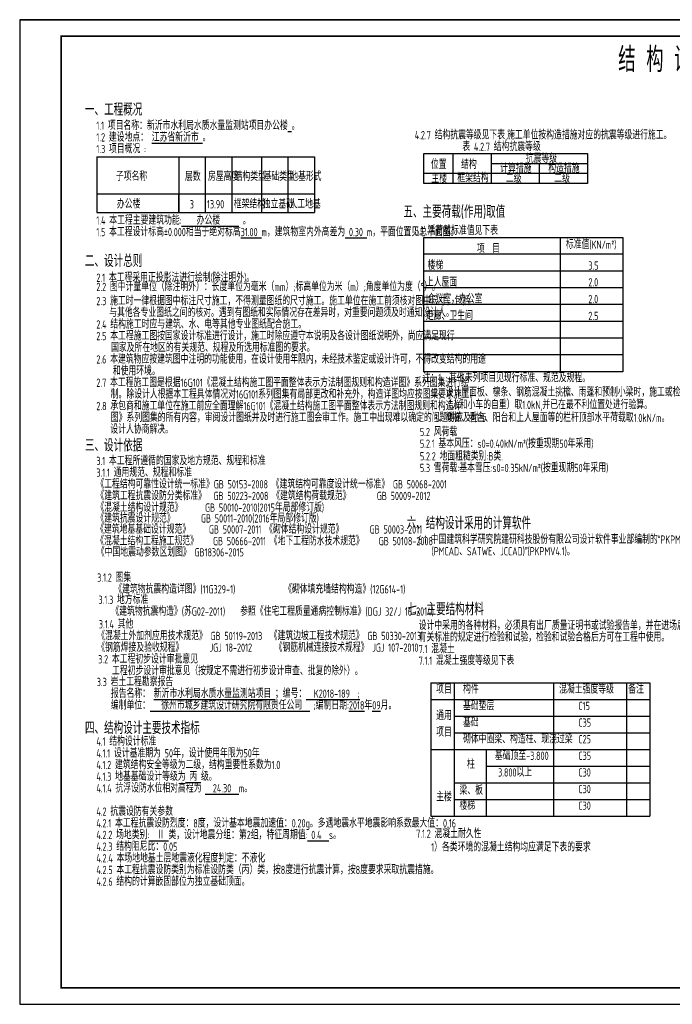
# Model space of a CAD drawing. Extents: x -302077 to 107904, y -9283 to 295706.
# Tile 86 of 256: x -251108 to -211714, y 113511 to 172911. Entities that reach past the tile are written whole.
import ezdxf
from ezdxf.enums import TextEntityAlignment as Align

# ---------------------------------------------------------------- set-up
doc = ezdxf.new("R2010")
doc.units = 0
doc.header["$LTSCALE"] = 500
doc.header["$MEASUREMENT"] = 0
doc.layers.get('0').update_dxf_attribs({"linetype": 'CONTINUOUS'})
for name, color, linetype in [('PUB_TEXT', 7, 'CONTINUOUS'), ('PUB_TITLE', 4, 'CONTINUOUS'), ('TEXT', 7, 'CONTINUOUS')]:
    doc.layers.add(name, color=color, linetype=linetype)
doc.styles.add('TSSD_Norm', font='tssdeng.shx', dxfattribs={"bigfont": 'hztxt.shx'})

# ---------------------------------------------------------------- blocks, each defined once
blk = doc.blocks.new('wrtgtg')
at = {"layer": 'PUB_TITLE'}
blk.add_line((-75296, 53559), (8804, 53559), dxfattribs=at)
blk.add_lwpolyline([(-75296, -5841), (8804, -5841), (8804, 53559), (-75296, 53559)], close=True, dxfattribs=at)
at = {"layer": 'PUB_TITLE', "const_width": 100}
blk.add_lwpolyline([(-72796, -4841), (7804, -4841), (7804, 52559), (-72796, 52559)], close=True, dxfattribs=at)

msp = doc.modelspace()

# ---------------------------------------------------------------- linework, layer by layer
for p, q in [((-246445.321, 164636.205), (-246445.321, 161276.341)), ((-246445.321, 164636.205), (-233317.771, 164636.205)), ((-241509.828, 164636.205), (-241509.828, 161276.341)), ((-239909.828, 164636.205), (-239909.828, 161276.341)), ((-239909.828, 164636.205), (-239909.828, 161276.341)), ((-238309.828, 164636.205), (-238309.828, 161276.341)), ((-236517.771, 164636.205), (-236517.771, 161276.341)), ((-234917.771, 164636.205), (-234917.771, 161276.341)), ((-233317.771, 164636.205), (-233317.771, 161276.341)), ((-233317.771, 164636.205), (-233317.771, 161276.341)), ((-246445.321, 162396.296), (-233317.771, 162396.296)), ((-241509.828, 162396.296), (-239909.828, 162396.296)), ((-239909.828, 162396.296), (-239909.828, 161276.341)), ((-239909.828, 162396.296), (-239909.828, 161276.341))]:
    msp.add_line(p, q)
at = {"layer": 'PUB_TEXT'}
for p, q in [((-226709.41, 164833.651), (-216827.964, 164833.651)), ((-226709.41, 163033.651), (-226709.41, 164833.651)), ((-224967.01, 164833.651), (-224967.01, 163033.651)), ((-222646.534, 164833.651), (-222646.534, 163033.651)), ((-222646.534, 164833.651), (-222646.534, 163033.651)), ((-216827.964, 164833.651), (-216827.964, 163033.651)), ((-222646.534, 164233.651), (-216827.964, 164233.651)), ((-219745.936, 164233.651), (-219745.936, 163033.651)), ((-216827.964, 163633.651), (-226709.41, 163633.651)), ((-216827.964, 163033.651), (-226709.41, 163033.651)), ((-216827.964, 163033.651), (-222646.534, 163033.651))]:
    msp.add_line(p, q, dxfattribs=at)
at = {"layer": 'TEXT'}
for p, q in [((-241509.828, 161276.341), (-241509.828, 162396.296)), ((-241509.828, 161276.341), (-241509.828, 162396.296)), ((-246445.321, 161276.341), (-233317.771, 161276.341)), ((-246445.321, 161276.341), (-233317.771, 161276.341)), ((-226719.412, 159775.007), (-214707.116, 159775.007)), ((-226719.412, 151675.007), (-226719.412, 159775.007)), ((-218486.774, 159775.007), (-218486.774, 151675.007)), ((-214707.116, 159775.007), (-214707.116, 151675.007)), ((-214707.116, 158762.507), (-226719.412, 158762.507)), ((-214707.116, 157750.007), (-226719.412, 157750.007)), ((-214707.116, 156737.507), (-226719.412, 156737.507)), ((-214707.116, 155725.007), (-226719.412, 155725.007)), ((-214707.116, 154712.507), (-226719.412, 154712.507)), ((-214707.116, 154712.507), (-226719.412, 154712.507)), ((-214707.116, 153700.007), (-226719.412, 153700.007)), ((-214707.116, 153700.007), (-226719.412, 153700.007)), ((-214707.116, 152687.507), (-226719.412, 152687.507)), ((-214707.116, 152687.507), (-223544.954, 152687.507)), ((-214707.116, 151675.007), (-226719.412, 151675.007)), ((-214726.623, 151675.007), (-223564.462, 151675.007))]:
    msp.add_line(p, q, dxfattribs=at)
for points in [[(-226282.777, 132896.348), (-226282.777, 124871.374)], [(-226282.777, 132896.348), (-213067.639, 132896.348)], [(-224877.139, 132896.348), (-224877.139, 124871.374)], [(-218891.372, 132896.348), (-218891.372, 124871.374)], [(-214480.61, 132896.348), (-214480.61, 124871.374)], [(-213067.639, 132896.348), (-213067.639, 124871.374)], [(-226282.777, 131893.226), (-213067.639, 131893.226)], [(-224877.139, 130890.104), (-213067.639, 130890.104)], [(-224877.139, 129886.983), (-213067.639, 129886.983)], [(-224877.139, 129886.983), (-213067.639, 129886.983)], [(-226282.777, 128883.861), (-213067.639, 128883.861)], [(-222956.369, 128883.861), (-222956.369, 124871.374)], [(-222956.369, 127880.739), (-213067.639, 127880.739)], [(-224877.139, 126877.617), (-213067.639, 126877.617)], [(-222956.369, 126877.617), (-213067.639, 126877.617)], [(-222956.369, 126877.617), (-213067.639, 126877.617)], [(-222956.369, 126877.617), (-213067.639, 126877.617)], [(-224877.139, 125874.496), (-213067.639, 125874.496)], [(-222956.369, 125874.496), (-213067.639, 125874.496)], [(-226282.777, 124871.374), (-213067.639, 124871.374)]]:
    msp.add_lwpolyline(points, dxfattribs=at)

# ---------------------------------------------------------------- block references
msp.add_blockref('wrtgtg', (-175812.208, 119352.674))

# ---------------------------------------------------------------- texts
at = {"layer": 'TEXT', "style": 'TSSD_Norm', "width": 0.7}
for s, height, p in [('结 构 设 计 总 说 明 一', 1500, (-214980.415, 169750.15)), ('1.1 项目名称：新沂市水利局水质水量监测站项目办公楼%%U %%U。', 500, (-246478.548, 166266.648)), ('1.2 建设地点： %%U江苏省新沂市 %%U。', 500, (-246478.548, 165562.802)), ('4.2.7 结构抗震等级见下表,施工单位按构造措施对应的抗震等级进行施工。', 500, (-227261.474, 165697.523)), ('1.3 项目概况 :', 500, (-246478.548, 164858.956)), ('表 4.2.7 结构抗震等级', 500, (-224387.774, 164993.677)), ('抗震等级', 500, (-220558.315, 164281.651)), ('位置', 500, (-226287.01, 163916.851)), ('结构', 500, (-224463.01, 163916.851)), ('计算措施', 500, (-222103.228, 163681.651)), ('构造措施', 500, (-219202.63, 163681.651)), ('子项名称', 500, (-245299.213, 163201.639)), ('层数', 500, (-241132.213, 163187.639)), ('房屋高度', 500, (-239739.988, 163194.324)), ('结构类型', 500, (-238134.784, 163194.324)), ('基础类型', 500, (-236385.315, 163194.324)), ('地基形式', 500, (-234777.402, 163194.324)), ('主楼', 500, (-226257.05, 163070.872)), ('框架结构', 500, (-224690.375, 163108.851)), ('二级', 500, (-221756.477, 163081.651)), ('二级', 500, (-218838.505, 163081.651)), ('3', 500, (-240838.882, 161528.441)), ('13.90', 500, (-239802.486, 161528.441)), ('框架结构', 500, (-238186.213, 161528.441)), ('独立基础', 500, (-236441.042, 161528.441)), ('人工地基', 500, (-234821.518, 161528.441)), ('1.4 本工程主要建筑功能:%%U    办公楼     %%U 。', 500, (-246478.548, 160552.739)), ('5.1 活荷载标准值见下表', 500, (-227257.468, 159932.773)), ('项  目', 500, (-223510.529, 158843.507)), ('楼梯', 500, (-226485.254, 157831.007)), ('3.5', 500, (-216781.569, 157831.007)), ('2.1 本工程采用正投影法进行绘制(除注明外)。', 500, (-246478.548, 157095.288)), ('上人屋面', 500, (-226588.407, 156818.507)), ('2.0', 500, (-216781.569, 156818.507)), ('2.3 施工时一律根据图中标注尺寸施工，不得测量图纸的尺寸施工。施工单位在施工前须核对图中尺寸，包括', 500, (-246478.548, 155687.596)), ('会议室，办公室', 500, (-226485.254, 155806.007)), ('2.0', 500, (-216781.569, 155806.007)), ('与其他各专业图纸之间的核对。遇到有图纸和实际情况存在差异时，对重要问题须及时通知设计人。', 500, (-245700.698, 154983.749)), ('走廊、卫生间', 500, (-226588.407, 154793.507)), ('2.5', 500, (-216781.569, 154793.507)), ('2.4 结构施工时应与建筑、水、电等其他专业图纸配合施工。', 500, (-246478.548, 154279.903)), ('2.5 本工程施工图按国家设计标准进行设计，施工时除应遵守本说明及各设计图纸说明外，尚应满足现行', 500, (-246478.548, 153576.057)), ('国家及所在地区的有关规范、规程及所选用标准图的要求。', 500, (-245593.968, 152872.211)), ('2.6 本建筑物应按建筑图中注明的功能使用，在设计使用年限内，未经技术鉴定或设计许可，不得改变结构的用途', 500, (-246478.548, 152168.365)), ('和使用环境。', 500, (-245487.239, 151464.519)), ('注：1、其他未列项目见现行标准、规范及规程。', 500, (-226780.721, 151048.681)), ('2.7 本工程施工图是根据16G101《混凝土结构施工图平面整体表示方法制图规则和构造详图》系列图集进行绘', 500, (-246478.548, 150760.673)), ('制。除设计人根据本工程具体情况对16G101系列图集有局部更改和补充外，构造详图均应按图集要求施工。', 500, (-245612.817, 150056.826)), ('2、设计屋面板、檩条、钢筋混凝土挑檐、雨蓬和预制小梁时，施工或检修集中荷载', 500, (-226111.272, 150182.305)), ('2.8 承包商和施工单位在施工前应全面理解16G101《混凝土结构施工图平面整体表示方法制图规则和构造详', 500, (-246478.548, 149352.98)), ('（人和小车的自重）取1.0kN,并已在最不利位置处进行验算。', 500, (-225493.323, 149424.079)), ('图》系列图集的所有内容，审阅设计图纸并及时进行施工图会审工作。施工中出现难以确定的问题时应及时与', 500, (-245606.078, 148649.134)), ('3、楼梯、看台、阳台和上人屋面等的栏杆顶部水平荷载取1.0kN/m。', 500, (-226111.272, 148640.053)), ('设计人协商解决。', 500, (-245636.126, 147945.288)), ('5.2 风荷载', 500, (-226950.131, 147788.5)), ('5.2.1 基本风压：s\x8e0\x8f=0.40kN/m\x8c2\x8d(按重现期50年采用)', 500, (-226950.131, 147084.654)), ('5.2.2 地面粗糙类别:B类.', 500, (-226950.131, 146322.386)), ('3.1 本工程所遵循的国家及地方规范、规程和标准', 500, (-246478.548, 146041.442)), ('5.3 雪荷载:基本雪压:s\x8e0\x8f=0.35kN/m\x8c2\x8d(按重现期50年采用)', 500, (-226950.131, 145618.54)), ('3.1.1 通用规范、规程和标准', 500, (-246478.548, 145337.596)), ('《工程结构可靠性设计统一标准》GB 50153-2008 《建筑结构可靠度设计统一标准》 GB 50068-2001', 500, (-246478.548, 144633.749)), ('《建筑工程抗震设防分类标准》  GB 50223-2008 《建筑结构荷载规范》       GB 50009-2012', 500, (-246478.548, 143929.903)), ('《混凝土结构设计规范》      GB 50010-2010(2015年局部修订版)', 500, (-246478.548, 143226.057)), ('《建筑抗震设计规范》       GB 50011-2010(2016年局部修订版)', 500, (-246478.548, 142573.781)), ('《建筑地基基础设计规范》     GB 50007-2011 《砌体结构设计规范》       GB 50003-2011', 500, (-246489.298, 141908.445)), ('《混凝土结构工程施工规范》    GB 50666-2011 《地下工程防水技术规范》    GB 50108-2008', 500, (-246489.298, 141204.599)), ('6.1 中国建筑科学研究院建研科技股份有限公司设计软件事业部编制的“PKPM软件', 500, (-227063.617, 141296.98)), ('《中国地震动参数区划图》 GB18306-2015', 500, (-246453.813, 140528.702)), ('(PMCAD、SATWE、JCCAD)”(PKPMV4.1)。', 500, (-226243.461, 140593.133)), ('3.1.2 图集', 500, (-246429.057, 139002.98)), ('《建筑物抗震构造详图》(11G329-1)             《砌体填充墙结构构造》(12G614-1)', 500, (-245397.062, 138299.134)), ('3.1.3 地方标准', 500, (-246351.643, 137661.767)), ('《建筑物抗震构造》(苏G02-2011)    参照《住宅工程质量通病控制标准》(DGJ 32/J 16-2014)', 500, (-245573.829, 136957.921)), ('3.1.4 其他', 500, (-246329.846, 136187.596)), ('设计中采用的各种材料，必须具有出厂质量证明书或试验报告单，并在进场后按现行国家', 500, (-227023.361, 136103.295)), ('《混凝土外加剂应用技术规范》 GB 50119-2013  《建筑边坡工程技术规范》 GB 50330-2013', 500, (-246429.057, 135483.749)), ('有关标准的规定进行检验和试验，检验和试验合格后方可在工程中使用。', 500, (-227023.361, 135399.449)), ('《钢筋焊接及验收规程》       JGJ 18-2012      《钢筋机械连接技术规程》 JGJ 107-2010', 500, (-246429.057, 134779.903)), ('7.1 混凝土', 500, (-227023.361, 134695.603)), ('3.2 本工程初步设计审批意见', 500, (-246369.38, 134076.057)), ('7.1.1 混凝土强度等级见下表', 500, (-227023.361, 133991.757)), ('工程初步设计审批意见（按规定不需进行初步设计审查、批复的除外）。', 500, (-245532.299, 133372.211)), ('3.3 岩土工程勘察报告', 500, (-246454.834, 132706.716)), ('报告名称： %%U新沂市水利局水质水量监测站项目 %%U；编号：%%U  K2018-189  ;', 500, (-245602.78, 132002.87)), ('编制单位：%%U   徐州市城乡建筑设计研究院有限责任公司  %%U ;编制日期:%%U2018%%U年%%U09%%U月。', 500, (-245602.78, 131299.024)), ('4.1 结构设计标准', 500, (-246478.548, 129114.536)), ('4.1.1 设计基准期为 50年，设计使用年限为50年', 500, (-246478.548, 128406.52)), ('4.1.2 建筑结构安全等级为二级，结构重要性系数为1.0', 500, (-246478.548, 127702.674)), ('4.1.3 地基基础设计等级为%%U 丙 %%U级。', 500, (-246478.548, 126998.827)), ('4.2 抗震设防有关参数', 500, (-246478.548, 124887.289)), ('4.2.1 本工程抗震设防烈度：8度，设计基本地震加速值：0.20g。多遇地震水平地震影响系数最大值：0.16', 500, (-246478.548, 124183.443)), ('4.2.2 场地类别:%%U  Ⅱ %%U类，设计地震分组：第2组，特征周期值:%%U 0.4  %%Us。', 500, (-246478.548, 123479.597)), ('4.2.3 结构阻尼比：0.05', 500, (-246478.548, 122775.75)), ('4.2.4 本场地地基土层地震液化程度判定：不液化', 500, (-246478.548, 122071.904)), ('4.2.5 本工程抗震设防类别为标准设防类（丙）类，按8度进行抗震计算，按8度要求采取抗震措施。', 500, (-246478.548, 121368.058)), ('4.2.6 结构的计算嵌固部位为独立基础顶面。', 500, (-246478.548, 120664.212))]:
    msp.add_text(s, height=height, dxfattribs=at).set_placement(p)
at = {"layer": 'TEXT', "color": 3, "style": 'TSSD_Norm', "width": 0.7}
for s, p in [('一、工程概况', (-247169.152, 167120.677)), ('五、主要荷载(作用)取值', (-227944.143, 160953.079)), ('二、设计总则', (-247169.152, 157989.354)), ('三、设计依据', (-247169.152, 146860.689)), ('六、结构设计采用的计算软件', (-227750.291, 142167.462)), ('七、主要结构材料', (-227710.036, 136977.297)), ('四、结构设计主要技术指标', (-247169.152, 129814.212))]:
    msp.add_text(s, height=750, dxfattribs=at).set_placement(p)
at = {"layer": 'TEXT', "color": 1, "style": 'TSSD_Norm', "width": 0.7}
for s, p in [('办公楼', (-245240.333, 161528.441)), ('1.5 本工程设计标高%%P0.000相当于绝对标高%%U31.00 %%Um，建筑物室内外高差为%%U 0.30 %%Um，平面位置见总平面图。', (-246478.548, 159848.893)), ('4.1.4 抗浮设防水位相对高程为 %%U  24.30  %%Um。', (-246478.548, 126294.981))]:
    msp.add_text(s, height=500, dxfattribs=at).set_placement(p)
at = {"layer": 'TEXT', "style": 'TSSD_Norm', "width": 0.7}
for s, p in [('标准值(KN/m\x8c2\x8d)', (-218135.974, 158939.566)), ('2.2 图中计量单位（除注明外）：长度单位为毫米（mm）;标高单位为米（m）;角度单位为度（%%D）。', (-246478.548, 156391.442)), ('项目', (-225967.341, 132114.967)), ('构件', (-224345.953, 132114.967)), ('混凝土强度等级', (-218547.576, 132114.967)), ('备注', (-214374.916, 132114.967)), ('基础垫层', (-224345.953, 131111.845)), ('通用', (-225967.341, 130520.723)), ('基础', (-224345.953, 130108.723)), ('C35', (-217384.783, 130108.723)), ('项目', (-225967.341, 129517.601)), ('砌体中圈梁、构造柱、现浇过梁', (-224345.953, 129105.601)), ('C25', (-217384.783, 129105.601)), ('柱', (-224105.849, 127576.003)), ('基础顶至-3.800', (-222425.183, 128102.48)), ('C35', (-217384.783, 128102.48)), ('3.800以上', (-222230.876, 127099.358)), ('C30', (-217384.783, 127099.358)), ('梁、板', (-224561.703, 126014.189)), ('C30', (-217384.783, 126096.236)), ('主楼', (-225967.341, 125617.727)), ('楼梯', (-224561.703, 125093.114)), ('C30', (-217384.783, 125093.114)), ('7.1.2 混凝土耐久性', (-227176.947, 123396.944)), ('    1）各类环境的混凝土结构均应满足下表的要求', (-227176.947, 122587.144))]:
    msp.add_text(s, height=500, dxfattribs=at).set_placement(p, align=Align.BOTTOM_LEFT)
at = {"layer": 'TEXT', "color": 1, "style": 'TSSD_Norm', "width": 0.7}
msp.add_text('C15', height=500, dxfattribs=at).set_placement((-217384.783, 131111.845), align=Align.BOTTOM_LEFT)

doc.saveas('drawing.dxf')
